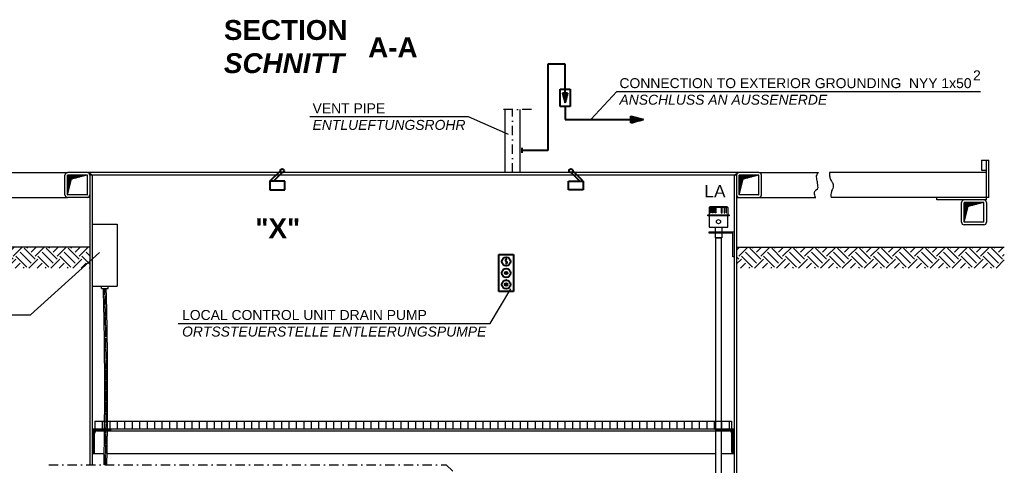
# Model space of a CAD drawing. Header units: millimetres. Extents: x 3957 to 44397, y -13363 to 1692.
# Tile 17 of 18: x 32992 to 36951, y -4171 to -2379. Entities that reach past the tile are written whole.
import ezdxf

# ---------------------------------------------------------------- set-up
doc = ezdxf.new("R2010")
doc.units = ezdxf.units.MM
doc.header["$LTSCALE"] = 0.5
doc.header["$MEASUREMENT"] = 0
doc.linetypes.add('DASHDOT', pattern=[1, 0.5, -0.25, 0, -0.25])
doc.linetypes.add('HIDDEN', pattern=[0.375, 0.25, -0.125])
doc.layers.get('0').update_dxf_attribs({"linetype": 'CONTINUOUS'})
doc.layers.add('10', color=7, linetype='CONTINUOUS', lineweight=40)
for name, color, linetype in [('2', 7, 'CONTINUOUS'), ('3', 7, 'CONTINUOUS'), ('41', 7, 'CONTINUOUS'), ('6', 7, 'CONTINUOUS'), ('7', 7, 'CONTINUOUS'), ('8', 7, 'CONTINUOUS'), ('9', 7, 'CONTINUOUS')]:
    doc.layers.add(name, color=color, linetype=linetype)
doc.styles.add('ROMANS', font='ROMANS', dxfattribs={"height": 0.2})
pattern_1 = [(45, (29961.06, -13052.86), (7e-15, 88.38835), [62.5, -62.5]), (45, (29944.487, -13036.285), (7e-15, 88.38835), [62.5, -62.5]), (45, (29927.914, -13019.71), (7e-15, 88.38835), [62.5, -62.5]), (135, (29927.914, -13008.663), (-88.38835, 7e-15), [62.5, -62.5]), (135, (29944.487, -12992.09), (-88.38835, 7e-15), [62.5, -62.5]), (135, (29961.06, -12975.52), (-88.38835, 7e-15), [62.5, -62.5])]

# ---------------------------------------------------------------- blocks, each defined once
blk = doc.blocks.new('SCH')
at = {"layer": '2', "color": 7, "linetype": 'Continuous'}
for p, q in [((0, -89), (0, -11)), ((72.5, -12), (0, -12)), ((65.1, -14), (0, -14)), ((57.6, -16), (0, -16)), ((50.1, -18), (0, -18)), ((42.7, -20), (0, -20)), ((35.2, -22), (0, -22)), ((27.7, -24), (0, -24)), ((20.3, -26), (0, -26)), ((16.6, -28), (0, -28)), ((16.1, -30), (0, -30)), ((15.5, -32), (0, -32)), ((15, -34), (0, -34)), ((14.5, -36), (0, -36)), ((13.9, -38), (0, -38)), ((0.1, -89.5), (16.9, -26.9)), ((79, -10), (1, -10)), ((79.5, -10.1), (16.9, -26.9)), ((13.4, -40), (0, -40)), ((12.9, -42), (0, -42)), ((12.3, -44), (0, -44)), ((11.8, -46), (0, -46)), ((11.3, -48), (0, -48)), ((10.7, -50), (0, -50)), ((10.2, -52), (0, -52)), ((9.7, -54), (0, -54)), ((9.1, -56), (0, -56)), ((8.6, -58), (0, -58)), ((8, -60), (0, -60)), ((7.5, -62), (0, -62)), ((7, -64), (0, -64)), ((6.4, -66), (0, -66)), ((5.9, -68), (0, -68)), ((5.4, -70), (0, -70)), ((4.8, -72), (0, -72)), ((4.3, -74), (0, -74)), ((3.8, -76), (0, -76)), ((3.2, -78), (0, -78)), ((2.7, -80), (0, -80)), ((2.2, -82), (0, -82)), ((1.6, -84), (0, -84)), ((1.1, -86), (0, -86))]:
    blk.add_line(p, q, dxfattribs=at)
for centre, start, end in [((1, -11), 90, 180), ((79, -11), 0, 90), ((1, -89), 180, 270)]:
    blk.add_arc(centre, 1, start, end, dxfattribs=at)
blk = doc.blocks.new('FPFEIL')
at = {"layer": '10', "color": 7, "linetype": 'Continuous'}
for p, q in [((-20.0004, 4.1486), (-15.4843, 4.1485)), ((-20, 4.5991), (-17.1636, 4.5989)), ((-20, 2.7989), (-10.4464, 2.7992)), ((-20, 2.3491), (-8.7671, 2.3489)), ((-20, 0.549), (-2.0492, 0.549)), ((-19.9997, 5.3586), (-19.9999, -5.3592)), ((-19.9999, 5.0489), (-18.8432, 5.0485)), ((-19.9999, 3.2487), (-12.126, 3.2489)), ((-19.9999, 1.4485), (-5.4081, 1.4489)), ((-19.9999, 0.9987), (-3.7285, 0.9993)), ((-19.9999, -5.3592), (0, 0)), ((-19.9998, 3.6985), (-13.8053, 3.6992)), ((-19.9998, 1.8983), (-7.0874, 1.8993)), ((0, 0), (-19.9997, 5.3586)), ((-19.9994, 0.0988), (-0.3696, 0.0993)), ((-20.0001, -1.701), (-6.3475, -1.7015)), ((-20.0001, -3.5012), (-13.0651, -3.5012)), ((-20.0001, -5.3014), (-19.7826, -5.3009)), ((-20, -1.2512), (-4.6684, -1.2512)), ((-20, -3.0514), (-11.386, -3.0509)), ((-19.9999, -0.3516), (-1.3095, -0.351)), ((-19.9999, -0.8014), (-2.9893, -0.801)), ((-19.9997, -4.8509), (-18.1038, -4.8514)), ((-19.9996, -2.6009), (-9.7062, -2.601)), ((-19.9996, -4.4011), (-16.424, -4.4014)), ((-19.9995, -2.1511), (-8.027, -2.1507)), ((-19.9995, -3.9513), (-14.7449, -3.9512))]:
    blk.add_line(p, q, dxfattribs=at)

msp = doc.modelspace()

# ---------------------------------------------------------------- hatches: boundary and pattern name
at = {"layer": '2', "linetype": 'Continuous', "ltscale": 150}
h = msp.add_hatch(dxfattribs=at)
h.set_pattern_fill('EARTH', color=256, scale=250, angle=45)
h.set_pattern_definition(pattern_1)
h.paths.add_polyline_path([(33274.4, -3293.5), (31659, -3293.5), (31659, -3377.5), (33274.4, -3377.5)])
h = msp.add_hatch(dxfattribs=at)
h.set_pattern_fill('EARTH', color=256, scale=250, angle=45)
h.set_pattern_definition(pattern_1)
h.paths.add_polyline_path([(36951, -3293.5), (35874.4, -3293.5), (35874.4, -3377.5), (36951, -3377.5)])

# ---------------------------------------------------------------- linework, layer by layer
for p, q in [((35764, -3134.2), (35767, -3131.2)), ((35764, -3134.2), (35764, -3163.1)), ((35840, -3134.2), (35764, -3134.2)), ((35837, -3131.2), (35767, -3131.2)), ((35769.6, -3134.2), (35771.4, -3131.2)), ((35771.5, -3134.2), (35773.2, -3131.2)), ((35776.7, -3134.2), (35777.5, -3131.2)), ((35779.9, -3134.2), (35780.7, -3131.2)), ((35797, -3131.2), (35797, -3134.2)), ((35807, -3131.2), (35807, -3134.2)), ((35824.1, -3134.2), (35823.3, -3131.2)), ((35827.2, -3134.2), (35826.4, -3131.2)), ((35832.5, -3134.2), (35830.7, -3131.2)), ((35834.4, -3134.2), (35832.6, -3131.2)), ((35840, -3134.2), (35837, -3131.2)), ((35840, -3134.2), (35840, -3163.1)), ((35788.5, -3213.6), (35788.5, -3232.1)), ((35788.5, -3237.1), (35788.5, -3256)), ((35815.4, -3213.6), (35815.4, -3232.1)), ((35815.4, -3237.1), (35815.4, -3256)), ((35815.4, -3256), (35788.5, -3256))]:
    msp.add_line(p, q)
for points in [[(35844.5, -3167.9), (35759.5, -3167.9), (35759.5, -3163.1), (35844.5, -3163.1)], [(35769.6, -3134.2), (35771.5, -3134.2), (35771.5, -3154.9), (35769.6, -3154.9)], [(35776.7, -3134.2), (35779.9, -3134.2), (35779.9, -3154.9), (35776.7, -3154.9)], [(35787, -3131.2), (35791.4, -3131.2), (35791.4, -3154.9), (35787, -3154.9)], [(35816.9, -3131.2), (35812.6, -3131.2), (35812.6, -3154.9), (35816.9, -3154.9)], [(35827.2, -3134.2), (35824.1, -3134.2), (35824.1, -3154.9), (35827.2, -3154.9)], [(35834.4, -3134.2), (35832.5, -3134.2), (35832.5, -3154.9), (35834.4, -3154.9)], [(35840, -3167.9), (35764, -3167.9), (35764, -3213.6), (35840, -3213.6)]]:
    msp.add_lwpolyline(points, close=True)
for points in [[(35859.4, -3232.1), (35864.4, -3232.1), (35864.4, -3332.1), (35859.4, -3332.1), (35859.4, -3237.1), (35764.4, -3237.1), (35764.4, -3232.1), (35864.4, -3232.1), (35864.4, -3237.1)], [(35791.2, -4213.5), (35791.2, -3256), (35812.7, -3256), (35812.7, -4213.5)]]:
    msp.add_lwpolyline(points)
msp.add_circle((35802, -3190.8), 8.2)
at = {"layer": '10', "color": 7, "linetype": 'Continuous', "ltscale": 150}
for p, q in [((35185.3, -2557.5), (35115.3, -2557.5)), ((35115.3, -2557.5), (35115.3, -2904.4)), ((35185.3, -2674.5), (35185.3, -2557.5)), ((35165.3, -2727.5), (35165.3, -2657.5)), ((35165.3, -2657.5), (35205.3, -2657.5)), ((35205.3, -2657.5), (35205.3, -2727.5)), ((35205.3, -2727.5), (35165.3, -2727.5)), ((35185.3, -2727.5), (35185.3, -2779.9)), ((35185.3, -2779.9), (35450.1, -2779.9)), ((35011.6, -2894.4), (35011.6, -2914.4)), ((35115.3, -2904.4), (35011.6, -2904.4)), ((33998.3, -3028.5), (34040.4, -2986.4)), ((34012.5, -3028.5), (34047.5, -2993.5)), ((35244.2, -3028.5), (35209.2, -2993.5)), ((35258.3, -3028.5), (35216.3, -2986.4)), ((34058.3, -3028.5), (33998.3, -3028.5)), ((33998.3, -3028.5), (33998.3, -3063.5)), ((34058.3, -3063.5), (34058.3, -3028.5)), ((35198.3, -3063.5), (35198.3, -3028.5)), ((35198.3, -3028.5), (35258.3, -3028.5)), ((35258.3, -3028.5), (35258.3, -3063.5)), ((33998.3, -3063.5), (34058.3, -3063.5)), ((35258.3, -3063.5), (35198.3, -3063.5))]:
    msp.add_line(p, q, dxfattribs=at)
at = {"layer": '10', "linetype": 'Continuous', "ltscale": 150}
for p, q in [((34918.3, -3322.3), (34978.3, -3322.3)), ((34918.3, -3472.3), (34918.3, -3322.3)), ((34978.3, -3322.3), (34978.3, -3472.3)), ((34978.3, -3472.3), (34918.3, -3472.3))]:
    msp.add_line(p, q, dxfattribs=at)
at = {"layer": '10', "color": 7, "linetype": 'Continuous', "ltscale": 150}
for centre in [(34047.9, -2986), (35208.8, -2986)]:
    msp.add_circle(centre, 7.5, dxfattribs=at)
at = {"layer": '10', "linetype": 'Continuous', "ltscale": 150}
for centre, radius in [((34948.3, -3351.1), 17.5), ((34948.3, -3397.3), 17.5), ((34948.3, -3397.3), 5), ((34948.3, -3397.3), 3), ((34948.3, -3443.6), 17.5), ((34948.3, -3443.6), 5), ((34948.3, -3443.6), 3)]:
    msp.add_circle(centre, radius, dxfattribs=at)
msp.add_open_spline([(34951.2, -3341.6), (34951, -3341.7), (34950.8, -3341.8), (34950.5, -3341.9), (34950.3, -3342), (34950.1, -3341.8), (34949.9, -3341.9), (34949.6, -3342), (34949.4, -3342.1), (34949.2, -3342.2), (34948.9, -3342.3), (34948.7, -3342.5), (34948.5, -3342.6), (34948.2, -3342.7), (34948, -3342.8), (34947.8, -3342.9), (34947.6, -3343), (34947.3, -3343.1), (34947.1, -3343.2), (34946.9, -3343.3), (34946.9, -3343.7), (34946.7, -3343.9), (34946.6, -3344.1), (34946.1, -3344), (34946.1, -3344.2), (34946.1, -3344.5), (34946.1, -3344.7), (34946.1, -3344.9), (34946.1, -3345.1), (34946.1, -3345.3), (34946.1, -3345.6), (34946.1, -3345.8), (34946.1, -3346), (34946.1, -3346.2), (34946.1, -3346.5), (34946.1, -3346.7), (34946.1, -3346.9), (34946.1, -3347.1), (34946.1, -3347.4), (34946.1, -3347.6), (34946.1, -3347.8), (34946.1, -3348), (34946.1, -3348.2), (34946.1, -3348.5), (34946.3, -3348.7), (34946.4, -3348.9), (34946.5, -3349.1), (34946.6, -3349.4), (34946.7, -3349.6), (34946.9, -3349.8), (34947.2, -3349.8), (34947.4, -3349.9), (34947.7, -3350.1), (34947.9, -3350.4), (34948.1, -3350.6), (34948.3, -3350.7), (34948.6, -3350.7), (34948.8, -3350.9), (34949, -3351.1), (34949.3, -3351.4), (34949.5, -3351.6), (34949.7, -3351.8), (34950, -3352), (34950.2, -3352.3), (34950.4, -3352.5), (34950.7, -3352.7), (34950.9, -3352.9), (34951.1, -3353.2), (34951.6, -3353.3), (34951.6, -3353.6), (34951.6, -3353.8), (34951.6, -3354), (34951.6, -3354.3), (34951.6, -3354.5), (34951.6, -3354.7), (34951.6, -3354.9), (34951.6, -3355.2), (34951.6, -3355.4), (34951.6, -3355.6), (34951.5, -3355.8), (34951.3, -3356.1), (34951.2, -3356.3), (34951.1, -3356.5), (34951, -3356.7), (34950.9, -3356.9), (34950.7, -3357.2), (34950.4, -3357.4), (34950.2, -3357.6), (34950, -3357.8), (34949.7, -3357.8), (34949.5, -3357.9), (34949.3, -3358.1), (34949.4, -3358.5), (34949.2, -3358.6), (34949, -3358.7), (34948.7, -3358.5), (34948.5, -3358.6), (34948.2, -3358.7), (34948, -3358.8), (34947.8, -3359), (34947.4, -3359.1), (34947.1, -3359.8), (34946.7, -3359.6), (34946.5, -3359.5), (34946.3, -3359.4), (34946.1, -3359.3)], degree=3, knots=[0, 0, 0, 0, 0.028033, 0.028033, 0.028033, 0.053255, 0.053255, 0.053255, 0.081286, 0.081286, 0.081286, 0.109318, 0.109318, 0.109318, 0.137349, 0.137349, 0.137349, 0.165382, 0.165382, 0.165382, 0.192906, 0.192906, 0.192906, 0.220933, 0.220933, 0.220933, 0.245398, 0.245398, 0.245398, 0.269867, 0.269867, 0.269867, 0.294332, 0.294332, 0.294332, 0.318796, 0.318796, 0.318796, 0.343261, 0.343261, 0.343261, 0.367726, 0.367726, 0.367726, 0.395248, 0.395248, 0.395248, 0.422772, 0.422772, 0.422772, 0.450805, 0.450805, 0.450805, 0.485943, 0.485943, 0.485943, 0.513974, 0.513974, 0.513974, 0.549112, 0.549112, 0.549112, 0.58425, 0.58425, 0.58425, 0.61939, 0.61939, 0.61939, 0.654528, 0.654528, 0.654528, 0.678993, 0.678993, 0.678993, 0.703458, 0.703458, 0.703458, 0.727923, 0.727923, 0.727923, 0.755447, 0.755447, 0.755447, 0.782971, 0.782971, 0.782971, 0.818109, 0.818109, 0.818109, 0.846141, 0.846141, 0.846141, 0.873665, 0.873665, 0.873665, 0.898887, 0.898887, 0.898887, 0.926918, 0.926918, 0.926918, 0.971972, 0.971972, 0.971972, 1, 1, 1, 1], dxfattribs=at)
msp.add_point((34948.3, -3426.1), dxfattribs=at)
at = {"layer": '2', "color": 7, "linetype": 'DASHDOT', "ltscale": 150}
for p, q in [((35050.3, -2739.3), (34914, -2739.3)), ((33109.6, -4168.2), (34706.5, -4168.2)), ((34706.5, -4168.2), (35025.9, -4482.3))]:
    msp.add_line(p, q, dxfattribs=at)
at = {"layer": '2', "linetype": 'Continuous', "ltscale": 150}
for p, q in [((36859.1, -2943.5), (36889.1, -2943.5)), ((36859.1, -2943.5), (36859.1, -2983.5)), ((36879.1, -3103.5), (36879.1, -2943.5)), ((36889.1, -3093.5), (36889.1, -2943.5)), ((36859.1, -2983.5), (36879.1, -2983.5)), ((36779.1, -3193.5), (36779.1, -3113.5)), ((36869.1, -3192.5), (36869.1, -3114.5)), ((36879.1, -3113.5), (36879.1, -3193.5)), ((36869.1, -3203.5), (36789.1, -3203.5)), ((36868.1, -3193.5), (36790.1, -3193.5))]:
    msp.add_line(p, q, dxfattribs=at)
at = {"layer": '2', "color": 7, "linetype": 'Continuous', "ltscale": 150}
for p, q in [((31884.4, -2993.5), (33184.4, -2993.5)), ((33174.4, -3083.5), (33174.4, -3003.5)), ((35964.4, -2993.5), (33184.4, -2993.5)), ((33264.4, -3082.5), (33264.4, -3004.5)), ((33284.4, -3003.5), (33269.4, -2994.8)), ((33279.4, -3003.5), (33273.9, -3000.3)), ((35874.4, -3003.5), (33274.4, -3003.5)), ((33274.4, -3003.5), (33274.4, -4168.2)), ((33284.4, -3003.5), (33284.4, -4168.2)), ((35864.4, -3003.5), (35879.4, -2994.8)), ((35864.4, -3003.5), (35864.4, -4482.3)), ((35869.4, -3003.5), (35875, -3000.3)), ((35874.4, -3003.5), (35874.4, -4482.3)), ((35964.4, -2993.5), (36203.4, -2993.5)), ((35964.4, -3082.5), (35964.4, -3004.5)), ((35974.4, -3083.5), (35974.4, -3003.5)), ((36879.1, -2993.5), (36247.9, -2993.5)), ((33263.4, -3083.5), (33185.4, -3083.5)), ((35963.4, -3083.5), (35885.4, -3083.5)), ((31874.4, -3093.5), (33184.4, -3093.5)), ((33274.4, -3093.5), (33184.4, -3093.5)), ((35874.4, -3093.5), (35964.4, -3093.5)), ((35964.4, -3093.5), (36193.7, -3093.5)), ((36889.1, -3093.5), (36254.4, -3093.5)), ((36679.1, -3103.5), (36679.1, -3093.5)), ((36879.1, -3103.5), (36679.1, -3103.5)), ((33274.4, -3293.5), (31659, -3293.5)), ((35874.4, -3293.5), (36951, -3293.5)), ((33294.4, -3993.5), (33294.4, -4023.5)), ((33294.4, -3993.5), (35854.4, -3993.5)), ((33324.4, -3993.5), (33324.4, -4023.5)), ((33354.4, -3993.5), (33354.4, -4023.5)), ((33384.4, -3993.5), (33384.4, -4023.5)), ((33414.4, -3993.5), (33414.4, -4023.5)), ((33444.4, -3993.5), (33444.4, -4023.5)), ((33474.4, -3993.5), (33474.4, -4023.5)), ((33504.4, -3993.5), (33504.4, -4023.5)), ((33534.4, -3993.5), (33534.4, -4023.5)), ((33564.4, -3993.5), (33564.4, -4023.5)), ((33594.4, -3993.5), (33594.4, -4023.5)), ((33624.4, -3993.5), (33624.4, -4023.5)), ((33654.4, -3993.5), (33654.4, -4023.5)), ((33684.4, -3993.5), (33684.4, -4023.5)), ((33714.4, -3993.5), (33714.4, -4023.5)), ((33744.4, -3993.5), (33744.4, -4023.5)), ((33774.4, -3993.5), (33774.4, -4023.5)), ((33804.4, -3993.5), (33804.4, -4023.5)), ((33834.4, -3993.5), (33834.4, -4023.5)), ((33864.4, -3993.5), (33864.4, -4023.5)), ((33894.4, -3993.5), (33894.4, -4023.5)), ((33924.4, -3993.5), (33924.4, -4023.5)), ((33954.4, -3993.5), (33954.4, -4023.5)), ((33984.4, -3993.5), (33984.4, -4023.5)), ((34014.4, -3993.5), (34014.4, -4023.5)), ((34044.4, -3993.5), (34044.4, -4023.5)), ((34074.4, -3993.5), (34074.4, -4023.5)), ((34104.4, -3993.5), (34104.4, -4023.5)), ((34134.4, -3993.5), (34134.4, -4023.5)), ((34164.4, -3993.5), (34164.4, -4023.5)), ((34194.4, -3993.5), (34194.4, -4023.5)), ((34224.4, -3993.5), (34224.4, -4023.5)), ((34254.4, -3993.5), (34254.4, -4023.5)), ((34284.4, -3993.5), (34284.4, -4023.5)), ((34314.4, -3993.5), (34314.4, -4023.5)), ((34344.4, -3993.5), (34344.4, -4023.5)), ((34374.4, -3993.5), (34374.4, -4023.5)), ((34404.4, -3993.5), (34404.4, -4023.5)), ((34434.4, -3993.5), (34434.4, -4023.5)), ((34464.4, -3993.5), (34464.4, -4023.5)), ((34494.4, -3993.5), (34494.4, -4023.5)), ((34524.4, -3993.5), (34524.4, -4023.5)), ((34554.4, -3993.5), (34554.4, -4023.5)), ((34584.4, -3993.5), (34584.4, -4023.5)), ((34614.4, -3993.5), (34614.4, -4023.5)), ((34644.4, -3993.5), (34644.4, -4023.5)), ((34674.4, -3993.5), (34674.4, -4023.5)), ((34704.4, -3993.5), (34704.4, -4023.5)), ((34734.4, -3993.5), (34734.4, -4023.5)), ((34764.4, -3993.5), (34764.4, -4023.5)), ((34794.4, -3993.5), (34794.4, -4023.5)), ((34824.4, -3993.5), (34824.4, -4023.5)), ((34854.4, -3993.5), (34854.4, -4023.5)), ((34884.4, -3993.5), (34884.4, -4023.5)), ((34914.4, -3993.5), (34914.4, -4023.5)), ((34944.4, -3993.5), (34944.4, -4023.5)), ((34974.4, -3993.5), (34974.4, -4023.5)), ((35004.4, -3993.5), (35004.4, -4023.5)), ((35034.4, -3993.5), (35034.4, -4023.5)), ((35064.4, -3993.5), (35064.4, -4023.5)), ((35094.4, -3993.5), (35094.4, -4023.5)), ((35124.4, -3993.5), (35124.4, -4023.5)), ((35154.4, -3993.5), (35154.4, -4023.5)), ((35184.4, -3993.5), (35184.4, -4023.5)), ((35214.4, -3993.5), (35214.4, -4023.5)), ((35244.4, -3993.5), (35244.4, -4023.5)), ((35274.4, -3993.5), (35274.4, -4023.5)), ((35304.4, -3993.5), (35304.4, -4023.5)), ((35334.4, -3993.5), (35334.4, -4023.5)), ((35364.4, -3993.5), (35364.4, -4023.5)), ((35394.4, -3993.5), (35394.4, -4023.5)), ((35424.4, -3993.5), (35424.4, -4023.5)), ((35454.4, -3993.5), (35454.4, -4023.5)), ((35484.4, -3993.5), (35484.4, -4023.5)), ((35514.4, -3993.5), (35514.4, -4023.5)), ((35544.4, -3993.5), (35544.4, -4023.5)), ((35574.4, -3993.5), (35574.4, -4023.5)), ((35604.4, -3993.5), (35604.4, -4023.5)), ((35634.4, -3993.5), (35634.4, -4023.5)), ((35664.4, -3993.5), (35664.4, -4023.5)), ((35694.4, -3993.5), (35694.4, -4023.5)), ((35724.4, -3993.5), (35724.4, -4023.5)), ((35754.4, -3993.5), (35754.4, -4023.5)), ((35784.4, -3993.5), (35784.4, -4023.5)), ((35814.4, -3993.5), (35814.4, -4023.5)), ((35844.4, -3993.5), (35844.4, -4023.5)), ((35854.4, -3993.5), (35854.4, -4023.5)), ((33284.4, -4023.5), (35864.4, -4023.5)), ((33287.4, -4026.5), (33359.4, -4026.5)), ((33287.4, -4026.5), (33287.4, -4123.5)), ((33303.4, -4029.5), (33359, -4029.5)), ((33303.4, -4032.5), (35845.4, -4032.5)), ((33359.4, -4027.5), (33359.4, -4023.5)), ((35789.4, -4027.5), (35789.4, -4023.5)), ((35861.4, -4026.5), (35789.4, -4026.5)), ((35845.4, -4029.5), (35789.9, -4029.5)), ((35861.4, -4026.5), (35861.4, -4123.5)), ((33290.4, -4042.5), (33290.4, -4123)), ((33293.4, -4118.5), (33293.4, -4042.5)), ((35855.4, -4118.5), (35855.4, -4042.5)), ((35858.4, -4042.5), (35858.4, -4123)), ((33284.4, -4123.5), (33332.3, -4123.5)), ((33343.8, -4123.5), (35791.2, -4123.5)), ((35812.7, -4123.5), (35864.4, -4123.5))]:
    msp.add_line(p, q, dxfattribs=at)
for centre, radius, start, end in [((33184.4, -3003.5), 10, 90, 180), ((33264.4, -3003.5), 10, 0, 90), ((35884.4, -3003.5), 10, 90, 180), ((35964.4, -3003.5), 10, 0, 90), ((33184.4, -3083.5), 10, 180, 270), ((33263.4, -3082.5), 1, 270, 0), ((33264.4, -3083.5), 10, 270, 0), ((35884.4, -3083.5), 10, 180, 270), ((35963.4, -3082.5), 1, 270, 0), ((35964.4, -3083.5), 10, 270, 0), ((33303.4, -4042.5), 16, 90, 180), ((33303.4, -4042.5), 13, 90, 180), ((33303.4, -4042.5), 10, 90, 180), ((33354.4, -4027.5), 5, 270, 0), ((35794.4, -4027.5), 5, 180, 270), ((35845.4, -4042.5), 16, 0, 90), ((35845.4, -4042.5), 13, 0, 90), ((35845.4, -4042.5), 10, 0, 90), ((33288.4, -4118.5), 5, 270, 0), ((35860.4, -4118.5), 5, 180, 270)]:
    msp.add_arc(centre, radius, start, end, dxfattribs=at)
at = {"layer": '2', "linetype": 'Continuous', "ltscale": 150}
for centre, radius, start, end in [((36789.1, -3113.5), 10, 90, 180), ((36869.1, -3113.5), 10, 0, 90), ((36789.1, -3193.5), 10, 180, 270), ((36868.1, -3192.5), 1, 270, 0), ((36869.1, -3193.5), 10, 270, 0)]:
    msp.add_arc(centre, radius, start, end, dxfattribs=at)
at = {"layer": '2', "color": 7, "linetype": 'Continuous', "ltscale": 150}
for points, knots in [([(36193.7, -3093.5), (36192.4, -3096.7), (36189.9, -3084.5), (36188.3, -3079.7), (36187.5, -3077.1), (36187.3, -3074.4), (36187.5, -3071.9), (36188.2, -3064.5), (36202.4, -3061.1), (36202.1, -3053.3), (36201.8, -3045.9), (36200.8, -3038.3), (36199.7, -3031), (36198.7, -3024.3), (36196.5, -3017.7), (36196, -3011.1), (36195.5, -3004.8), (36199.3, -2999), (36203.4, -2993.5)], [0, 0, 0, 0, 0.137025, 0.137025, 0.137025, 0.208765, 0.208765, 0.208765, 0.428109, 0.428109, 0.428109, 0.635865, 0.635865, 0.635865, 0.822942, 0.822942, 0.822942, 1, 1, 1, 1]), ([(36247.9, -2993.5), (36248.1, -2999.2), (36248.5, -3004.9), (36249.2, -3010.7), (36249.7, -3015.4), (36252.1, -3019.7), (36254, -3024.1), (36256, -3028.6), (36259.4, -3032.5), (36261.3, -3037.1), (36263.9, -3043.2), (36263.8, -3050.7), (36262.1, -3056.9), (36261, -3061.4), (36256.6, -3064.9), (36255.6, -3069.5), (36254.8, -3073.7), (36254.1, -3077.9), (36254, -3082.1), (36253.9, -3085.9), (36254, -3089.7), (36254.4, -3093.5)], [0, 0, 0, 0, 0.165311, 0.165311, 0.165311, 0.301603, 0.301603, 0.301603, 0.444109, 0.444109, 0.444109, 0.634456, 0.634456, 0.634456, 0.76986, 0.76986, 0.76986, 0.891182, 0.891182, 0.891182, 1, 1, 1, 1])]:
    msp.add_open_spline(points, degree=3, knots=knots, dxfattribs=at)
at = {"layer": '2', "color": 7, "linetype": 'HIDDEN', "ltscale": 5}
for points in [[(33331.5, -4168.2), (33331.7, -4158.5), (33331.9, -4148.9), (33332.1, -4139.2), (33332.1, -4139.2), (33332.1, -4139.2), (33332.1, -4139.2), (33332.2, -4129.1), (33337, -3845.6), (33332.8, -3562.6), (33328.7, -3460.3)], [(33343, -4168.2), (33343.2, -4158.5), (33343.3, -4148.9), (33343.5, -4139.2), (33343.5, -4139.2), (33343.5, -4139.2), (33343.5, -4139.2), (33343.7, -4129.1), (33348.5, -3845.6), (33344.2, -3562.6), (33340.2, -3460.3)]]:
    msp.add_open_spline(points, degree=3, knots=[1393.52578, 1393.52578, 1393.52578, 1393.52578, 1422.424459, 1422.424459, 1422.424459, 1422.424521, 1422.424521, 1422.424521, 1452.761797, 2271.934698, 2271.934698, 2271.934698, 2271.934698], dxfattribs=at)
at = {"layer": '2', "color": 7, "linetype": 'DASHDOT', "ltscale": 5}
msp.add_open_spline([(33337.3, -4168.2), (33337.4, -4158.5), (33337.6, -4148.9), (33337.8, -4139.2), (33337.8, -4139.2), (33337.8, -4139.2), (33337.8, -4139.2), (33338, -4129.1), (33342.7, -3845.6), (33338.5, -3562.6), (33334.4, -3460.3)], degree=3, knots=[1393.52578, 1393.52578, 1393.52578, 1393.52578, 1422.424459, 1422.424459, 1422.424459, 1422.424521, 1422.424521, 1422.424521, 1452.761797, 2271.934698, 2271.934698, 2271.934698, 2271.934698], dxfattribs=at)
at = {"layer": '3', "color": 7, "linetype": 'Continuous', "ltscale": 150}
for p, q in [((34944.3, -2993.5), (34944.3, -2739.3)), ((35004.6, -2993.5), (35004.6, -2739.3))]:
    msp.add_line(p, q, dxfattribs=at)
at = {"layer": '3', "color": 7, "linetype": 'DASHDOT', "ltscale": 150}
msp.add_line((34974.4, -2993.5), (34974.4, -2739.3), dxfattribs=at)
at = {"layer": '41', "linetype": 'Continuous', "ltscale": 150}
for p, q in [((33284.4, -3200.3), (33384.4, -3200.3)), ((33384.4, -3200.3), (33384.4, -3450.3)), ((33284.4, -3450.3), (33384.4, -3450.3)), ((33321, -3460.3), (33321, -3450.3)), ((33321, -3460.3), (33347.9, -3460.3)), ((33347.9, -3460.3), (33347.9, -3450.3))]:
    msp.add_line(p, q, dxfattribs=at)
at = {"layer": '6', "linetype": 'Continuous', "ltscale": 150}
for p, q in [((33035.4, -3565.8), (33313.5, -3314.8)), ((32182.6, -3565.8), (33035.4, -3565.8))]:
    msp.add_line(p, q, dxfattribs=at)
at = {"layer": '8', "color": 7, "linetype": 'Continuous', "ltscale": 150}
for p, q in [((35393.7, -2667.5), (35288.8, -2779.9)), ((35393.7, -2667.5), (36855.3, -2667.5)), ((34159, -2767.7), (34795.2, -2767.7)), ((34795.2, -2767.7), (34955.8, -2839.1)), ((34883.5, -3600), (34967.2, -3461.3)), ((33629.3, -3600), (34883.5, -3600))]:
    msp.add_line(p, q, dxfattribs=at)

# ---------------------------------------------------------------- block references
at = {"layer": '10', "color": 7, "linetype": 'Continuous', "ltscale": 150, "xscale": 1.89999441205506, "yscale": 1.89999441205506, "rotation": 270}
msp.add_blockref('FPFEIL', (35185.3, -2712.5), dxfattribs=at)
at = {"layer": '10', "color": 7, "linetype": 'Continuous', "ltscale": 150, "xscale": 2.5, "yscale": -2.5}
msp.add_blockref('FPFEIL', (35500.1, -2779.9), dxfattribs=at)
at = {"layer": '2', "color": 7, "linetype": 'Continuous', "ltscale": 150}
for p in [(33184.4, -2993.5), (35884.4, -2993.5)]:
    msp.add_blockref('SCH', p, dxfattribs=at)
at = {"layer": '2', "linetype": 'Continuous', "ltscale": 150}
msp.add_blockref('SCH', (36789.1, -3103.5), dxfattribs=at)

# ---------------------------------------------------------------- texts
at = {"color": 7, "linetype": 'Continuous', "insert": (35787.7, -3043.5), "char_height": 50, "width": 76.866, "attachment_point": 2, "style": 'ROMANS'}
msp.add_mtext('{\\fArial|b0|i0|c0|p34;LA}', dxfattribs=at)
at = {"layer": '6', "color": 7, "linetype": 'Continuous', "ltscale": 150, "insert": (36825.5, -2582.4), "char_height": 40, "width": 32.587, "attachment_point": 1, "style": 'ROMANS'}
msp.add_mtext('{\\fArial|b0|i0|c0|p34;2}', dxfattribs=at)
at = {"layer": '7', "color": 7, "linetype": 'Continuous', "ltscale": 150, "attachment_point": 1, "style": 'ROMANS'}
for s, insert, char_height, width in [('{\\fArial|b1|i0|c0|p34;SECTION \\fArial|b1|i1|c0|p34;SCHNITT\\H1.0213x; }', (33813.5, -2380), 80, 403.333), ('{\\fArial|b1|i0|c0|p34;A-A}', (34393.5, -2450), 80, 200), ('{\\fArial|b0|i0|c0|p34;CONNECTION TO EXTERIOR GROUNDING  NYY 1x50 \\fArial|b0|i1|c0|p34;ANSCHLUSS AN AUSSENERDE\\H1.0215x; }', (35403.7, -2613.8), 40, 1454.183), ('{\\fArial|b0|i0|c0|p34;VENT PIPE \\fArial|b0|i1|c0|p34;ENTLUEFTUNGSROHR}', (34170, -2715), 40, 376.19), ('{\\fArial|b0|i0|c0|p34;LOCAL CONTROL UNIT DRAIN PUMP\\P\\fArial|b0|i1|c0|p34;ORTSSTEUERSTELLE ENTLEERUNGSPUMPE\\H1.0215x; }', (33645.3, -3546.1), 40, 1234.265)]:
    msp.add_mtext(s, dxfattribs=dict(at, insert=insert, char_height=char_height, width=width))
at = {"layer": '9', "color": 7, "linetype": 'Continuous', "ltscale": 150, "insert": (33939.7, -3177.5), "char_height": 80, "width": 140, "attachment_point": 1, "style": 'ROMANS'}
msp.add_mtext('{\\fArial|b1|i0|c0|p34;"X"}', dxfattribs=at)

doc.saveas('drawing.dxf')
